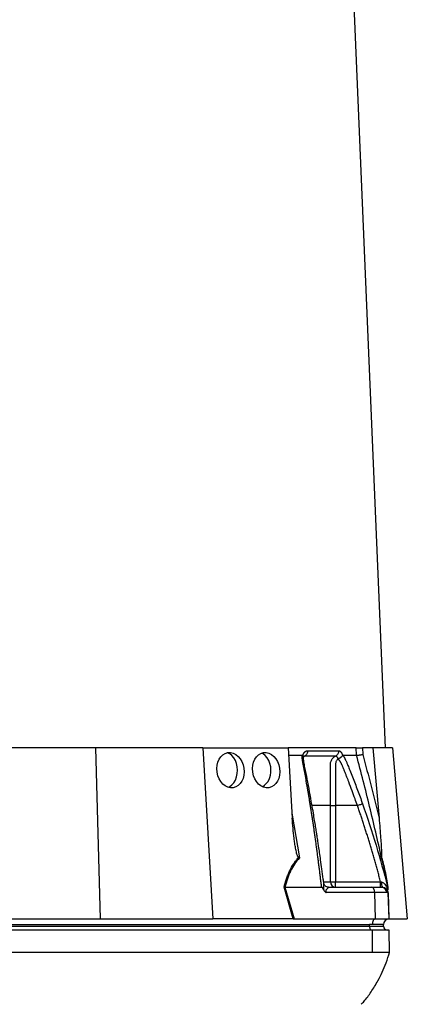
# Model space of a CAD drawing. Header units: millimetres. Extents: x 662 to 1402, y 655 to 2770.
# Tile 9 of 13: x 1164 to 1372, y 1183 to 1713. Entities that reach past the tile are written whole.
import ezdxf

# ---------------------------------------------------------------- set-up
doc = ezdxf.new("R2010")
doc.units = ezdxf.units.MM

msp = doc.modelspace()

# ---------------------------------------------------------------- linework, layer by layer
at = {"color": 7, "linetype": 'Continuous', "lineweight": 25}
for p, q in [((1360.34, 1320.99), (1319.84, 2282.99)), ((1204.33, 1320.99), (1147.94, 1320.99)), ((1204.33, 1320.99), (1206.97, 1228.99)), ((1262.08, 1320.99), (1204.33, 1320.99)), ((1262.08, 1320.99), (1267.5, 1228.99)), ((1262.08, 1320.99), (1308.02, 1320.99)), ((1308.02, 1320.99), (1310.24, 1283.2)), ((1344.69, 1320.99), (1308.02, 1320.99)), ((1344.83, 1316.99), (1344.69, 1320.99)), ((1348.02, 1320.99), (1348.14, 1317.44)), ((1353.62, 1320.99), (1348.02, 1320.99)), ((1353.62, 1320.99), (1356.93, 1283.2)), ((1364.08, 1320.99), (1353.62, 1320.99)), ((1364.08, 1320.99), (1372.13, 1228.99)), ((1308.26, 1316.99), (1315.54, 1316.99)), ((1315.85, 1316.86), (1315.89, 1316.99)), ((1337.31, 1316.99), (1337.35, 1316.86)), ((1330.8, 1248.99), (1330.8, 1289.99)), ((1333.49, 1289.99), (1333.49, 1248.99)), ((1345.29, 1289.99), (1333.49, 1289.99)), ((1310.74, 1228.99), (1305.81, 1246.01)), ((1306.29, 1245.99), (1311.21, 1228.99)), ((1306.3, 1245.99), (1326.03, 1245.99)), ((1329.71, 1245.99), (1353.04, 1245.99)), ((1330.8, 1248.99), (1333.49, 1248.99)), ((1333.49, 1245.99), (1333.49, 1248.99)), ((1333.49, 1248.99), (1357.75, 1248.99)), ((1353.04, 1245.99), (1358.2, 1245.99)), ((1358.2, 1245.99), (1358.56, 1245.99)), ((1358.56, 1245.99), (1358.74, 1245.99)), ((1361.48, 1246.55), (1361.64, 1245.99)), ((1361.63, 1245.96), (1361.55, 1246.31)), ((1354.54, 1243.1), (1328.5, 1243.1)), ((1354.54, 1243.1), (1354.78, 1228.99)), ((1361.06, 1243.1), (1354.54, 1243.1)), ((1361.51, 1243.1), (1361.06, 1243.1)), ((1361.74, 1243.1), (1361.51, 1243.1)), ((1361.74, 1243.1), (1362.23, 1228.99)), ((1154.17, 1228.99), (1206.97, 1228.99)), ((1206.97, 1228.99), (1267.5, 1228.99)), ((1310.5, 1228.99), (1267.5, 1228.99)), ((1311.21, 1228.99), (1354.78, 1228.99)), ((1354.78, 1228.99), (1362.23, 1228.99)), ((1362.34, 1228.99), (1372.13, 1228.99)), ((1109.84, 1225.99), (1351.84, 1225.99)), ((1109.84, 1224.99), (1351.84, 1224.99)), ((1353.34, 1225.99), (1351.84, 1225.99)), ((1351.84, 1224.99), (1351.84, 1225.99)), ((1351.84, 1224.99), (1359.34, 1224.99)), ((1359.34, 1225.99), (1353.34, 1225.99)), ((1359.34, 1224.99), (1359.34, 1225.99)), ((1353.36, 1222.99), (1111.36, 1222.99)), ((1353.47, 1210.99), (1353.36, 1222.99)), ((1362.39, 1222.99), (1353.36, 1222.99)), ((1362.6, 1210.99), (1362.39, 1222.99)), ((1353.47, 1210.99), (1111.47, 1210.99))]:
    msp.add_line(p, q, dxfattribs=at)
at = {"color": 8, "linetype": 'Continuous', "lineweight": 25}
for p, q in [((1310.09, 1285.87), (1314.06, 1261.75)), ((1327.19, 1248.99), (1330.8, 1248.99)), ((1361.8, 1242.93), (1362.28, 1228.99))]:
    msp.add_line(p, q, dxfattribs=at)
at = {"color": 7, "linetype": 'Continuous', "lineweight": 25, "flags": 128}
for points in [[(1280.79, 1308.99), (1280.66, 1310.85), (1280.27, 1312.63), (1279.64, 1314.27), (1278.79, 1315.71), (1277.75, 1316.89), (1276.57, 1317.77), (1275.29, 1318.31), (1275.15, 1318.35)], [(1298.77, 1308.99), (1298.64, 1310.85), (1298.25, 1312.63), (1297.62, 1314.27), (1296.77, 1315.71), (1295.74, 1316.89), (1294.56, 1317.77), (1293.72, 1318.16)], [(1275.71, 1299.81), (1276.57, 1300.22), (1277.75, 1301.09), (1278.79, 1302.27), (1279.64, 1303.71), (1280.27, 1305.36), (1280.66, 1307.14), (1280.79, 1308.99)], [(1354.54, 1243.1), (1354.5, 1243.67), (1354.41, 1244.21), (1354.27, 1244.71), (1354.08, 1245.15), (1353.86, 1245.51), (1353.6, 1245.77), (1353.33, 1245.94), (1353.04, 1245.99)], [(1354.78, 1228.99), (1354.5, 1228.92), (1354.23, 1228.73), (1353.98, 1228.45), (1353.76, 1228.08), (1353.58, 1227.63), (1353.45, 1227.12), (1353.36, 1226.56), (1353.34, 1225.99)], [(1351.84, 1224.99), (1351.86, 1224.6), (1351.91, 1224.23), (1352.01, 1223.88), (1352.13, 1223.58), (1352.28, 1223.33), (1352.45, 1223.14), (1352.64, 1223.03), (1352.84, 1222.99)]]:
    msp.add_lwpolyline(points, dxfattribs=at)
at = {"color": 7, "linetype": 'Continuous', "lineweight": 25}
for centre, radius, start, end in [((1288.91, 1308.37), 9.88, 302.8021, 3.631), ((1333.66, 1248.84), 2.86, 177.0312, 266.6861), ((1358.13, 1243.07), 2.93, 0.5839, 88.6448), ((1363.23, 1248.19), 5, 172.1759, 206.0599), ((1358.53, 1243.02), 2.97, 1.5174, 89.5528), ((1362.34, 1225.99), 3, 92, 180), ((1362.34, 1225.99), 3, 90, 91.0431), ((1361.34, 1224.99), 2, 180, 270)]:
    msp.add_arc(centre, radius, start, end, dxfattribs=at)
for centre in [(1277, 1308.99), (1296.19, 1308.99)]:
    msp.add_ellipse(centre, major_axis=(-1.41, 9.44), ratio=0.760402, dxfattribs=at)
msp.add_ellipse((1311.83, 1225.99), major_axis=(13.24, -0.32), ratio=0.225259, start_param=1.658536, end_param=1.676742, dxfattribs=at)
for points, knots in [([(1315.89, 1316.99), (1315.92, 1317.06), (1315.96, 1317.19), (1316.04, 1317.38), (1316.12, 1317.57), (1316.21, 1317.75), (1316.3, 1317.91), (1316.4, 1318.08), (1316.5, 1318.23), (1316.6, 1318.37), (1316.71, 1318.51), (1316.82, 1318.64), (1316.93, 1318.76), (1317.05, 1318.87), (1317.21, 1319.01), (1317.42, 1319.16), (1317.67, 1319.29), (1317.93, 1319.39), (1318.19, 1319.45), (1318.37, 1319.46), (1318.45, 1319.46)], [0, 0, 0, 0, 0.044249, 0.088103, 0.131644, 0.174954, 0.21812, 0.261226, 0.304357, 0.347601, 0.391041, 0.434763, 0.478847, 0.523375, 0.568424, 0.654803, 0.740537, 0.826241, 0.912528, 1, 1, 1, 1]), ([(1318.45, 1319.46), (1318.46, 1319.18), (1318.44, 1318.89), (1318.31, 1318.3), (1318.21, 1318.01), (1317.93, 1317.49), (1317.76, 1317.26), (1317.37, 1316.87), (1317.16, 1316.71), (1316.95, 1316.6)], [0, 0, 0, 0, 0.25, 0.25, 0.5, 0.5, 0.75, 0.75, 1, 1, 1, 1]), ([(1335.19, 1319.46), (1335.2, 1319.18), (1335.17, 1318.88), (1335.03, 1318.3), (1334.92, 1318.01), (1334.62, 1317.49), (1334.44, 1317.26), (1334.02, 1316.87), (1333.79, 1316.71), (1333.56, 1316.6)], [0, 0, 0, 0, 0.25, 0.25, 0.5, 0.5, 0.75, 0.75, 1, 1, 1, 1]), ([(1335.19, 1319.46), (1335.22, 1319.46), (1335.3, 1319.46), (1335.4, 1319.45), (1335.51, 1319.42), (1335.61, 1319.39), (1335.72, 1319.34), (1335.82, 1319.29), (1335.92, 1319.23), (1336.02, 1319.15), (1336.12, 1319.07), (1336.25, 1318.95), (1336.41, 1318.78), (1336.58, 1318.55), (1336.75, 1318.3), (1336.9, 1318.01), (1337.05, 1317.7), (1337.18, 1317.36), (1337.26, 1317.12), (1337.31, 1316.99)], [0, 0, 0, 0, 0.043919, 0.087472, 0.13073, 0.173768, 0.216664, 0.259492, 0.30233, 0.345255, 0.388344, 0.431671, 0.51489, 0.596546, 0.677156, 0.757259, 0.837405, 0.91814, 1, 1, 1, 1]), ([(1344.69, 1320.99), (1344.82, 1320.99), (1345, 1320.99), (1345.45, 1320.99), (1345.72, 1320.99), (1346.17, 1320.99), (1346.33, 1320.99), (1346.65, 1320.99), (1346.82, 1320.99), (1347.33, 1320.99), (1347.68, 1320.99), (1348.02, 1320.99)], [0, 0, 0, 0, 0.25, 0.25, 0.5, 0.5, 0.625, 0.625, 0.75, 0.75, 1, 1, 1, 1]), ([(1319.85, 1290.95), (1319.74, 1291.64), (1319.52, 1293.01), (1319.18, 1295.06), (1318.84, 1297.1), (1318.49, 1299.12), (1318.04, 1301.74), (1317.47, 1304.94), (1316.89, 1308.1), (1316.41, 1310.61), (1316.13, 1312.1), (1315.92, 1313.16), (1315.82, 1313.76), (1315.73, 1314.27), (1315.66, 1314.78), (1315.61, 1315.3), (1315.57, 1315.88), (1315.55, 1316.44), (1315.54, 1316.81), (1315.54, 1316.99)], [0, 0, 0, 0, 0.077777, 0.1552, 0.232272, 0.308995, 0.385372, 0.530526, 0.674474, 0.747423, 0.819615, 0.846383, 0.869761, 0.889755, 0.906383, 0.929523, 0.9528, 0.976272, 1, 1, 1, 1]), ([(1315.54, 1316.99), (1315.57, 1316.99), (1315.61, 1316.99), (1315.67, 1316.97), (1315.73, 1316.95), (1315.79, 1316.91), (1315.83, 1316.87), (1315.85, 1316.86)], [0, 0, 0, 0, 0.212576, 0.416535, 0.614103, 0.807726, 1, 1, 1, 1]), ([(1315.85, 1316.86), (1315.98, 1316.7), (1316.23, 1316.4), (1316.22, 1316.1), (1316.22, 1315.97)], [0, 0, 0, 0, 0.542776, 1, 1, 1, 1]), ([(1316.21, 1315.74), (1316.23, 1315.81), (1316.29, 1316), (1316.41, 1316.27), (1316.56, 1316.51), (1316.54, 1316.5), (1316.53, 1316.49)], [0, 0, 0, 0, 0.121018, 0.347236, 0.71047, 1, 1, 1, 1]), ([(1320.81, 1290.51), (1319.98, 1295.09), (1318.76, 1301.77), (1317.34, 1309.33), (1316.36, 1313.53), (1316.29, 1315.34), (1316.26, 1316.25)], [0, 0, 0, 0, 0.5217875, 0.7596986, 0.8790517, 1, 1, 1, 1]), ([(1333.56, 1316.6), (1332.99, 1316.6), (1331.75, 1316.6), (1329.9, 1316.6), (1327.88, 1316.6), (1326.47, 1316.6), (1324.96, 1316.6), (1323.5, 1316.6), (1321.3, 1316.6), (1319.17, 1316.6), (1317.66, 1316.6), (1316.95, 1316.6)], [0.7589111, 0.7589111, 0.7589111, 0.7589111, 0.7820302, 0.8131687, 0.8443073, 0.8754458, 0.8754458, 0.9065844, 0.9377229, 0.9688615, 0.9919807, 0.9919807, 0.9919807, 0.9919807]), ([(1330.8, 1289.99), (1330.81, 1294.63), (1330.81, 1299.28), (1330.81, 1306.24), (1330.81, 1308.85), (1330.81, 1311.46), (1330.81, 1311.9), (1330.81, 1312.05), (1330.81, 1312.34), (1330.82, 1312.48), (1330.86, 1312.91), (1330.91, 1313.19), (1331.05, 1313.74), (1331.15, 1314.02), (1331.38, 1314.53), (1331.52, 1314.78), (1331.84, 1315.24), (1332.02, 1315.46), (1332.41, 1315.86), (1332.62, 1316.04), (1333.07, 1316.35), (1333.31, 1316.49), (1333.56, 1316.6)], [0, 0, 0, 0, 0.5, 0.5, 0.75, 0.78125, 0.78125, 0.796875, 0.796875, 0.8125, 0.8125, 0.84375, 0.84375, 0.875, 0.875, 0.90625, 0.90625, 0.9375, 0.9375, 0.96875, 0.96875, 1, 1, 1, 1]), ([(1334.86, 1314.91), (1334.63, 1314.8), (1334.43, 1314.62), (1334.1, 1314.22), (1333.96, 1314), (1333.74, 1313.53), (1333.65, 1313.28), (1333.54, 1312.77), (1333.5, 1312.51), (1333.5, 1312.11), (1333.5, 1311.98), (1333.5, 1311.71), (1333.5, 1311.32), (1333.5, 1310.39), (1333.5, 1307.47), (1333.49, 1300.59), (1333.49, 1294.23), (1333.49, 1289.99)], [0, 0, 0, 0, 0.03125, 0.03125, 0.0625, 0.0625, 0.09375, 0.09375, 0.125, 0.125, 0.140625, 0.140625, 0.15625, 0.1875, 0.25, 0.5, 1, 1, 1, 1]), ([(1334.86, 1315.08), (1334.85, 1315.12), (1334.83, 1315.2), (1334.79, 1315.33), (1334.74, 1315.48), (1334.67, 1315.65), (1334.58, 1315.82), (1334.47, 1316), (1334.35, 1316.18), (1334.21, 1316.33), (1334.06, 1316.46), (1333.89, 1316.55), (1333.73, 1316.6), (1333.62, 1316.6), (1333.56, 1316.6)], [0, 0, 0, 0, 0.038504, 0.086514, 0.144034, 0.211029, 0.287449, 0.37325, 0.468405, 0.572922, 0.680036, 0.786786, 0.893373, 1, 1, 1, 1]), ([(1334.88, 1315.09), (1334.89, 1315.1), (1334.92, 1315.13), (1334.98, 1315.17), (1335.05, 1315.21), (1335.13, 1315.26), (1335.23, 1315.31), (1335.33, 1315.36), (1335.45, 1315.42), (1335.58, 1315.49), (1335.72, 1315.56), (1335.88, 1315.64), (1336.04, 1315.73), (1336.2, 1315.83), (1336.37, 1315.94), (1336.55, 1316.07), (1336.73, 1316.21), (1336.91, 1316.36), (1337.07, 1316.52), (1337.23, 1316.69), (1337.31, 1316.8), (1337.35, 1316.86)], [0, 0, 0, 0, 0.017248, 0.037456, 0.060913, 0.087838, 0.118407, 0.152763, 0.191026, 0.233291, 0.279627, 0.330072, 0.384627, 0.443251, 0.505852, 0.572276, 0.648655, 0.730209, 0.816408, 0.906598, 1, 1, 1, 1]), ([(1345.29, 1289.99), (1344.86, 1291.21), (1343.94, 1293.85), (1342.4, 1298.08), (1341.08, 1301.57), (1340.08, 1304.17), (1339.48, 1305.71), (1338.84, 1307.31), (1338.34, 1308.58), (1337.97, 1309.49), (1337.75, 1310.03), (1337.53, 1310.56), (1337.31, 1311.1), (1337.08, 1311.63), (1336.9, 1312.06), (1336.76, 1312.39), (1336.64, 1312.62), (1336.51, 1312.85), (1336.37, 1313.1), (1336.21, 1313.35), (1336.03, 1313.61), (1335.85, 1313.88), (1335.65, 1314.15), (1335.44, 1314.42), (1335.22, 1314.7), (1335.07, 1314.88), (1334.99, 1314.97)], [0, 0, 0, 0, 0.143085, 0.308796, 0.497427, 0.555835, 0.616742, 0.680167, 0.746121, 0.767405, 0.788723, 0.810074, 0.831456, 0.852865, 0.874301, 0.883002, 0.892336, 0.902282, 0.912815, 0.923904, 0.935514, 0.947608, 0.960145, 0.973084, 0.986383, 1, 1, 1, 1]), ([(1337.35, 1316.86), (1337.36, 1316.87), (1337.38, 1316.9), (1337.41, 1316.93), (1337.45, 1316.96), (1337.48, 1316.98), (1337.52, 1316.99), (1337.55, 1316.99), (1337.56, 1316.99)], [0, 0, 0, 0, 0.160202, 0.321039, 0.484027, 0.650625, 0.822199, 1, 1, 1, 1]), ([(1337.56, 1316.99), (1337.62, 1316.89), (1337.75, 1316.68), (1337.93, 1316.37), (1338.1, 1316.05), (1338.27, 1315.73), (1338.44, 1315.41), (1338.6, 1315.09), (1338.76, 1314.76), (1338.92, 1314.44), (1339.11, 1314.02), (1339.36, 1313.43), (1339.73, 1312.58), (1340.17, 1311.52), (1340.67, 1310.31), (1341.49, 1308.29), (1342.62, 1305.47), (1344.02, 1301.87), (1345.39, 1298.25), (1346.73, 1294.62), (1347.6, 1292.18), (1348.04, 1290.95)], [0, 0, 0, 0, 0.013423, 0.026738, 0.039956, 0.053088, 0.066144, 0.079134, 0.09207, 0.104963, 0.117824, 0.141662, 0.172831, 0.217057, 0.263491, 0.312127, 0.449156, 0.58733, 0.723761, 0.861313, 1, 1, 1, 1]), ([(1344.83, 1316.99), (1344.96, 1317), (1345.13, 1317.02), (1345.59, 1317.07), (1345.86, 1317.11), (1346.31, 1317.17), (1346.46, 1317.19), (1346.78, 1317.24), (1346.95, 1317.26), (1347.29, 1317.31), (1347.46, 1317.34), (1347.8, 1317.39), (1347.97, 1317.42), (1348.14, 1317.44)], [0, 0, 0, 0, 0.25, 0.25, 0.5, 0.5, 0.625, 0.625, 0.75, 0.75, 0.875, 0.875, 1, 1, 1, 1]), ([(1358.27, 1261.75), (1356.23, 1271.01), (1354.1, 1280.25), (1349.63, 1298.66), (1347.29, 1307.84), (1344.83, 1316.99)], [0, 0, 0, 0, 0.5, 0.5, 1, 1, 1, 1]), ([(1326.03, 1245.99), (1325.93, 1246.83), (1325.74, 1248.5), (1325.44, 1250.99), (1325.14, 1253.47), (1324.83, 1255.93), (1324.52, 1258.38), (1324.21, 1260.81), (1323.9, 1263.22), (1323.58, 1265.62), (1323.26, 1268), (1322.93, 1270.37), (1322.6, 1272.72), (1322.27, 1275.06), (1321.94, 1277.37), (1321.6, 1279.68), (1321.26, 1281.96), (1320.91, 1284.23), (1320.56, 1286.49), (1320.21, 1288.73), (1319.97, 1290.21), (1319.85, 1290.95)], [0, 0, 0, 0, 0.055211, 0.110128, 0.164753, 0.219086, 0.273129, 0.326884, 0.38035, 0.43353, 0.486425, 0.539036, 0.591365, 0.643413, 0.695181, 0.746671, 0.797884, 0.848822, 0.899487, 0.949879, 1, 1, 1, 1]), ([(1327.22, 1248.15), (1327.13, 1248.87), (1326.79, 1251.45), (1326.23, 1255.63), (1325.55, 1260.43), (1324.97, 1264.48), (1324.48, 1267.78), (1324.11, 1270.28), (1323.82, 1272.18), (1323.54, 1273.94), (1323.21, 1276.08), (1322.77, 1278.83), (1322.23, 1282.19), (1321.57, 1286.15), (1321.08, 1288.99), (1320.81, 1290.51)], [0, 0, 0, 0, 0.050663, 0.180653, 0.293264, 0.388491, 0.466333, 0.526794, 0.564787, 0.601011, 0.651659, 0.716876, 0.796665, 0.891033, 1, 1, 1, 1]), ([(1330.8, 1289.99), (1331.05, 1289.99), (1331.44, 1289.99), (1332.38, 1289.99), (1332.94, 1289.99), (1333.49, 1289.99)], [0, 0, 0, 0, 0.5, 0.5, 1, 1, 1, 1]), ([(1345.29, 1289.99), (1345.58, 1290.09), (1345.89, 1290.2), (1346.49, 1290.41), (1346.78, 1290.51), (1347.3, 1290.69), (1347.52, 1290.77), (1347.85, 1290.89), (1347.97, 1290.93), (1348.04, 1290.95)], [0, 0, 0, 0, 0.25, 0.25, 0.5, 0.5, 0.75, 0.75, 1, 1, 1, 1]), ([(1357.75, 1248.99), (1357.53, 1249.85), (1357.07, 1251.55), (1356.38, 1254.1), (1355.68, 1256.63), (1354.98, 1259.13), (1354.27, 1261.62), (1353.56, 1264.09), (1352.84, 1266.54), (1352.11, 1268.97), (1351.38, 1271.39), (1350.64, 1273.78), (1349.89, 1276.15), (1349.14, 1278.51), (1348.38, 1280.84), (1347.62, 1283.16), (1346.85, 1285.45), (1346.08, 1287.73), (1345.55, 1289.24), (1345.29, 1289.99)], [0, 0, 0, 0, 0.061953, 0.123509, 0.18467, 0.245435, 0.305808, 0.365787, 0.425376, 0.484574, 0.543383, 0.601804, 0.659839, 0.717488, 0.774754, 0.831636, 0.888137, 0.944258, 1, 1, 1, 1]), ([(1313.64, 1261.99), (1313.56, 1262.04), (1313.49, 1262.12), (1313.36, 1262.29), (1313.31, 1262.39), (1313.16, 1262.68), (1313.08, 1262.89), (1312.84, 1263.52), (1312.72, 1263.95), (1312.49, 1264.82), (1312.39, 1265.26), (1312.2, 1266.15), (1312.11, 1266.59), (1311.87, 1267.93), (1311.72, 1268.82), (1311.45, 1270.61), (1311.33, 1271.5), (1311, 1274.19), (1310.81, 1275.99), (1310.48, 1279.59), (1310.35, 1281.4), (1310.24, 1283.2)], [0, 0, 0, 0, 0.015625, 0.015625, 0.03125, 0.03125, 0.0625, 0.0625, 0.125, 0.125, 0.1875, 0.1875, 0.25, 0.25, 0.375, 0.375, 0.5, 0.5, 0.75, 0.75, 1, 1, 1, 1]), ([(1356.93, 1283.2), (1357.09, 1281.39), (1357.24, 1279.59), (1357.53, 1275.99), (1357.67, 1274.19), (1357.86, 1271.49), (1357.92, 1270.6), (1358.04, 1268.81), (1358.1, 1267.91), (1358.18, 1266.58), (1358.2, 1266.13), (1358.25, 1265.25), (1358.27, 1264.81), (1358.31, 1263.94), (1358.32, 1263.51), (1358.33, 1262.88), (1358.33, 1262.67), (1358.33, 1262.38), (1358.33, 1262.29), (1358.32, 1262.12), (1358.31, 1262.04), (1358.29, 1261.99)], [0, 0, 0, 0, 0.25, 0.25, 0.5, 0.5, 0.625, 0.625, 0.75, 0.75, 0.8125, 0.8125, 0.875, 0.875, 0.9375, 0.9375, 0.96875, 0.96875, 0.984375, 0.984375, 1, 1, 1, 1]), ([(1305.81, 1246.01), (1306.2, 1247.55), (1306.65, 1249.06), (1307.4, 1251.26), (1307.67, 1251.98), (1308.25, 1253.4), (1308.55, 1254.09), (1309.51, 1256.13), (1310.23, 1257.42), (1311.42, 1259.23), (1311.84, 1259.82), (1312.71, 1260.94), (1313.17, 1261.48), (1313.64, 1261.99)], [0, 0, 0, 0, 0.25, 0.25, 0.375, 0.375, 0.5, 0.5, 0.75, 0.75, 0.875, 0.875, 1, 1, 1, 1]), ([(1314.06, 1261.75), (1313.11, 1260.75), (1312.24, 1259.65), (1310.67, 1257.3), (1309.96, 1256.03), (1309, 1254.02), (1308.7, 1253.33), (1308.13, 1251.92), (1307.87, 1251.2), (1307.12, 1249.02), (1306.68, 1247.52), (1306.3, 1245.99)], [0, 0, 0, 0, 0.25, 0.25, 0.5, 0.5, 0.625, 0.625, 0.75, 0.75, 1, 1, 1, 1]), ([(1361.64, 1245.99), (1361.4, 1247.52), (1361.14, 1249.02), (1360.75, 1251.2), (1360.61, 1251.92), (1360.34, 1253.33), (1360.2, 1254.02), (1359.78, 1256.03), (1359.49, 1257.3), (1358.89, 1259.65), (1358.59, 1260.75), (1358.27, 1261.75)], [0, 0, 0, 0, 0.25, 0.25, 0.375, 0.375, 0.5, 0.5, 0.75, 0.75, 1, 1, 1, 1]), ([(1358.29, 1261.99), (1358.45, 1261.48), (1358.61, 1260.94), (1358.92, 1259.82), (1359.08, 1259.23), (1359.53, 1257.42), (1359.82, 1256.13), (1360.25, 1254.09), (1360.39, 1253.4), (1360.66, 1251.98), (1360.8, 1251.26), (1361.19, 1249.06), (1361.44, 1247.55), (1361.69, 1246.01)], [0, 0, 0, 0, 0.125, 0.125, 0.25, 0.25, 0.5, 0.5, 0.625, 0.625, 0.75, 0.75, 1, 1, 1, 1]), ([(1327.2, 1244.58), (1327.07, 1244.89), (1326.94, 1245.19), (1326.67, 1245.59), (1326.57, 1245.71), (1326.39, 1245.86), (1326.33, 1245.91), (1326.2, 1245.97), (1326.12, 1245.99), (1326.05, 1245.99)], [0, 0, 0, 0, 0.5, 0.5, 0.75, 0.75, 0.875, 0.875, 1, 1, 1, 1]), ([(1329.65, 1246), (1329.61, 1246), (1329.36, 1245.99), (1328.73, 1246.16), (1328.01, 1246.61), (1327.5, 1247.25), (1327.27, 1247.83), (1327.25, 1248.04), (1327.24, 1248.1)], [0, 0, 0, 0, 0.046296, 0.262286, 0.492634, 0.725331, 0.917134, 1, 1, 1, 1]), ([(1329.71, 1245.99), (1329.77, 1245.99), (1329.77, 1245.96), (1329.73, 1245.87), (1329.67, 1245.81), (1329.46, 1245.59), (1329.26, 1245.41), (1328.93, 1245.08), (1328.82, 1244.96), (1328.59, 1244.71), (1328.47, 1244.56), (1328.33, 1244.31), (1328.28, 1244.22), (1328.22, 1244.01), (1328.2, 1243.9), (1328.22, 1243.65), (1328.26, 1243.53), (1328.36, 1243.3), (1328.43, 1243.2), (1328.5, 1243.1)], [0, 0, 0, 0, 0.125, 0.125, 0.25, 0.25, 0.5, 0.5, 0.625, 0.625, 0.75, 0.75, 0.8125, 0.8125, 0.875, 0.875, 0.9375, 0.9375, 1, 1, 1, 1]), ([(1357.75, 1245.99), (1357.75, 1245.99), (1357.75, 1246.07), (1357.75, 1246.37), (1357.75, 1246.59), (1357.75, 1247.15), (1357.75, 1247.48), (1357.75, 1248.21), (1357.75, 1248.6), (1357.75, 1248.99)], [0, 0, 0, 0, 0.25, 0.25, 0.5, 0.5, 0.75, 0.75, 1, 1, 1, 1]), ([(1358.28, 1248.87), (1358.52, 1248.81), (1358.74, 1248.72), (1359.15, 1248.48), (1359.34, 1248.33), (1359.87, 1247.87), (1360.18, 1247.51), (1360.71, 1246.75), (1360.94, 1246.35), (1361.35, 1245.49), (1361.53, 1245.05), (1361.69, 1244.58)], [0, 0, 0, 0, 0.125, 0.125, 0.25, 0.25, 0.5, 0.5, 0.75, 0.75, 1, 1, 1, 1]), ([(1358.74, 1245.99), (1359.09, 1245.99), (1359.46, 1245.93), (1360.19, 1245.65), (1360.54, 1245.43), (1361.12, 1244.87), (1361.35, 1244.53), (1361.65, 1243.81), (1361.73, 1243.44), (1361.74, 1243.1)], [0, 0, 0, 0, 0.25, 0.25, 0.5, 0.5, 0.75, 0.75, 1, 1, 1, 1]), ([(1361.64, 1245.99), (1361.64, 1245.99), (1361.64, 1245.92), (1361.65, 1245.72), (1361.65, 1245.59), (1361.66, 1245.32), (1361.67, 1245.18), (1361.68, 1244.89), (1361.68, 1244.74), (1361.69, 1244.58)], [0, 0, 0, 0, 0.25, 0.25, 0.5, 0.5, 0.75, 0.75, 1, 1, 1, 1]), ([(1327.2, 1244.58), (1327.26, 1244.42), (1327.34, 1244.26), (1327.52, 1243.97), (1327.62, 1243.83), (1327.84, 1243.58), (1327.97, 1243.47), (1328.23, 1243.27), (1328.36, 1243.18), (1328.5, 1243.1)], [0, 0, 0, 0, 0.25, 0.25, 0.5, 0.5, 0.75, 0.75, 1, 1, 1, 1]), ([(1347.36, 1183.04), (1347.86, 1183.58), (1349.77, 1185.65), (1352.83, 1189.84), (1356.08, 1195.08), (1358.73, 1200.37), (1360.87, 1205.46), (1362.01, 1209.11), (1362.6, 1210.99)], [0, 0, 0, 0, 0.071199, 0.269468, 0.489692, 0.649154, 0.819102, 1, 1, 1, 1]), ([(1362.6, 1210.99), (1362.6, 1210.99), (1362.47, 1210.99), (1361.99, 1210.99), (1361.24, 1210.99), (1360.55, 1210.99), (1359.75, 1210.99), (1358.89, 1210.99), (1357.38, 1210.99), (1355.62, 1210.99), (1354.24, 1210.99), (1353.47, 1210.99)], [0.66072828, 0.66072828, 0.66072828, 0.66072828, 0.66221288, 0.66369747, 0.66518207, 0.66666667, 0.66666667, 0.66815126, 0.66963586, 0.67112046, 0.67260505, 0.67260505, 0.67260505, 0.67260505])]:
    msp.add_open_spline(points, degree=3, knots=knots, dxfattribs=at)
for points in [[(1318.45, 1319.46), (1324.65, 1319.46), (1330.24, 1319.46), (1335.19, 1319.46)], [(1337.56, 1316.99), (1338.88, 1316.99), (1341.4, 1316.99), (1343.72, 1316.99), (1344.83, 1316.99)], [(1348.14, 1317.44), (1351.26, 1306.08), (1354.18, 1294.66), (1356.93, 1283.2)], [(1313.64, 1261.99), (1313.77, 1261.91), (1313.91, 1261.83), (1314.06, 1261.75)], [(1358.29, 1261.99), (1358.27, 1261.91), (1358.26, 1261.83), (1358.27, 1261.75)], [(1306.29, 1245.99), (1306.12, 1246), (1305.96, 1246.01), (1305.81, 1246.01)], [(1306.3, 1245.99), (1306.3, 1245.99), (1306.29, 1245.99), (1306.29, 1245.99)], [(1357.75, 1248.99), (1357.93, 1248.95), (1358.11, 1248.91), (1358.28, 1248.87)], [(1310.74, 1228.99), (1310.89, 1228.99), (1311.05, 1228.99), (1311.21, 1228.99)]]:
    msp.add_open_spline(points, degree=3, dxfattribs=at)
at = {"color": 8, "linetype": 'Continuous', "lineweight": 25}
for points, knots in [([(1316.95, 1316.6), (1316.79, 1316.52), (1316.58, 1316.4), (1316.41, 1316.2), (1316.36, 1316.15)], [0, 0, 0, 0, 0.740621, 1, 1, 1, 1]), ([(1316.95, 1316.6), (1316.84, 1316.6), (1316.67, 1316.6), (1316.51, 1316.48), (1316.46, 1316.44)], [0, 0, 0, 0, 0.646094, 1, 1, 1, 1]), ([(1319.85, 1290.95), (1320.06, 1290.92), (1320.5, 1290.84), (1320.8, 1290.67), (1320.78, 1290.54), (1320.78, 1290.5)], [0, 0, 0, 0, 0.413141, 0.850221, 1, 1, 1, 1]), ([(1330.8, 1289.99), (1328.38, 1289.99), (1325.3, 1289.99), (1321.67, 1289.99), (1320.9, 1289.99)], [0, 0, 0, 0, 0.789481, 1, 1, 1, 1]), ([(1348.04, 1290.95), (1350.55, 1283.53), (1355.51, 1268.88), (1359.51, 1253.93), (1361.48, 1246.55)], [0, 0, 0, 0, 0.506448, 1, 1, 1, 1]), ([(1327.2, 1244.58), (1327.19, 1244.66), (1327.18, 1245.08), (1327.21, 1246.12), (1327.32, 1247.29), (1327.23, 1247.95), (1327.21, 1248.14)], [0, 0, 0, 0, 0.059045, 0.300683, 0.794115, 1, 1, 1, 1])]:
    msp.add_open_spline(points, degree=3, knots=knots, dxfattribs=at)

doc.saveas('drawing.dxf')
